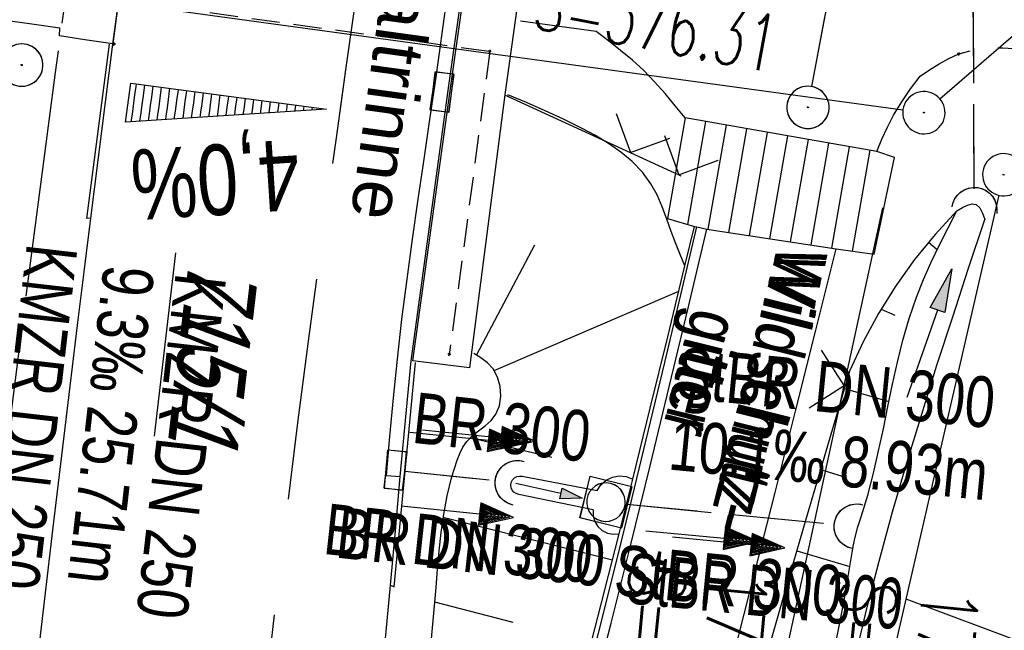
# Model space of a CAD drawing. Extents: x 508275 to 508667, y 447201 to 448341.
# Tile 29 of 33: x 508505 to 508540, y 448070 to 448091. Entities that reach past the tile are written whole.
import ezdxf

# ---------------------------------------------------------------- set-up
doc = ezdxf.new("R2010")
doc.units = 0
doc.header["$LTSCALE"] = 10
doc.header["$MEASUREMENT"] = 0
for name, pattern in [('ACHSE', [5.5, 4, -0.5, 0.5, -0.5]), ('AUSGEZOGEN', [0]), ('LT00', [0]), ('LT02', [0.4, 0.2, -0.2]), ('LT11', [0.3, 0.2, -0.1]), ('LT12', [0.4, 0.3, -0.1]), ('LT17', [0.15, 0.1, -0.05]), ('STRICHLINIE2', [0.375, 0.25, -0.125])]:
    doc.linetypes.add(name, pattern=pattern)
doc.layers.get('0').update_dxf_attribs({"linetype": 'LT00'})
for name, color, linetype in [('--EK_FBR', 250, 'LT00'), ('--EK_Halt-Pfeil', 4, 'LT00'), ('--EK_Haltung', 7, 'STRICHLINIE2'), ('--EK_Haltung-Text', 140, 'LT00'), ('--EK_Schacht-Text', 5, 'LT00'), ('--EL_DFK_AB_L', 21, 'LT00'), ('--EL_DFK_AB_P', 7, 'LT00'), ('--EL_Halt-Pfeil', 4, 'LT00'), ('--EL_Haltung', 182, 'STRICHLINIE2'), ('--EL_Haltung-Text', 182, 'LT00'), ('-AX-093', 35, 'ACHSE'), ('-QUE-40O', 11, 'Continuous'), ('DFK_AB_FLNR', 7, 'Continuous'), ('DFK_AB_L', 21, 'LT00'), ('DFK_AB_P', 7, 'LT00'), ('DFK_TOPO-ANL', 252, 'LT00'), ('DL', 182, 'LT12'), ('DL_PFEIL', 201, 'LT00'), ('DL_TEXT', 182, 'LT00'), ('PFEIL', 140, 'AUSGEZOGEN'), ('RINNE_TEXT', 11, 'Continuous'), ('V125_AFBR_BAB', 250, 'LT00'), ('V125_BFBR_BAB', 40, 'LT00'), ('V125_BOESCH', 250, 'LT00'), ('V125_BOSCHUNG', 250, 'LT00'), ('V125_BR_KAPPE', 30, 'LT00'), ('V125_BR_PL', 30, 'LT00'), ('V125_BR_WID', 30, 'LT17'), ('V125_FELDWEG', 250, 'LT11'), ('V125_GRABEN', 250, 'LT00'), ('V125_H_BORD', 8, 'LT00'), ('V125_KA_MULD', 182, 'LT00'), ('V125_KA_PRUF', 182, 'LT00'), ('V125_LG_MARK', 250, 'LT02'), ('V125_RAUHGE', 250, 'LT00'), ('V125_RINNE', 182, 'LT00'), ('V125_SINKK', 182, 'LT00'), ('V125_UK_DURCH', 182, 'LT00'), ('V125_ZAUN', 40, 'LT00'), ('V126_AFBR_BAB', 250, 'LT00'), ('V126_BFBR_BAB', 40, 'LT00'), ('V126_BOESCH', 250, 'LT00'), ('V126_BOSCHUNG', 250, 'LT00'), ('V126_BR_KAPPE', 30, 'LT00'), ('V126_BR_PL', 30, 'LT00'), ('V126_BR_WID', 30, 'LT17'), ('V126_FELDWEG', 250, 'LT11'), ('V126_GRABEN', 250, 'LT00'), ('V126_H_BORD', 8, 'LT00'), ('V126_KA_MULD', 182, 'LT00'), ('V126_KA_PRUF', 182, 'LT00'), ('V126_LG_MARK', 250, 'LT02'), ('V126_RAUHGE', 250, 'LT00'), ('V126_RINNE', 182, 'LT00'), ('V126_SINKK', 182, 'LT00'), ('V126_UK_DURCH', 182, 'LT00'), ('V126_ZAUN', 40, 'LT00')]:
    doc.layers.add(name, color=color, linetype=linetype)
doc.styles.add('Arial', font='ARIAL.TTF')
doc.styles.add('Beschrift', font='ARIAL.TTF')
doc.styles.add('Haltungsbeschriftung', font='ARIAL.TTF', dxfattribs={"width": 0.75})
doc.styles.add('schachtbeschriftung', font='romans.shx', dxfattribs={"width": 0.75, "height": 2})
doc.styles.get("Standard").update_dxf_attribs({"font": 'ARIAL.TTF'})

# ---------------------------------------------------------------- blocks, each defined once
blk = doc.blocks.new('SYMB0003')
at = {"color": 0, "linetype": 'ByBlock'}
for p, q in [((-0.015712, 0), (0.010166, 0.012015)), ((0, -0.021257), (-0.015712, 0)), ((0.010166, 0.012015), (0, -0.021257))]:
    blk.add_line(p, q, dxfattribs=at)
for points in [[(-0.031395, 0.499013), (-0.093691, 0.491144), (-0.154509, 0.475528), (-0.21289, 0.452414), (-0.267913, 0.422164), (-0.318712, 0.385257), (-0.364484, 0.342274), (-0.404509, 0.293893), (-0.438154, 0.240877), (-0.464888, 0.184062), (-0.484292, 0.124345), (-0.496058, 0.062667), (-0.5, 0)], [(0.5, 0), (0.496057, 0.062667), (0.484292, 0.124345), (0.464888, 0.184062), (0.438153, 0.240877), (0.404509, 0.293893), (0.364484, 0.342274), (0.318712, 0.385257), (0.267913, 0.422164), (0.21289, 0.452414), (0.154509, 0.475528), (0.093691, 0.491144), (0.031395, 0.499013), (-0.031395, 0.499013)], [(-0.5, 0), (-0.496058, -0.062667), (-0.484292, -0.124345), (-0.464888, -0.184062), (-0.438154, -0.240877), (-0.404509, -0.293893), (-0.364485, -0.342274), (-0.318712, -0.385257), (-0.267914, -0.422164), (-0.21289, -0.452414), (-0.154509, -0.475529), (-0.093691, -0.491144), (-0.031395, -0.499014), (0.031395, -0.499014)], [(0.031395, -0.499014), (0.093691, -0.491144), (0.154509, -0.475529), (0.21289, -0.452414), (0.267914, -0.422164), (0.318712, -0.385257), (0.364485, -0.342274), (0.404509, -0.293893), (0.438154, -0.240877), (0.464889, -0.184062), (0.484292, -0.124345), (0.496058, -0.062667), (0.5, 0)]]:
    blk.add_lwpolyline(points, dxfattribs=at)
blk = doc.blocks.new('Pfreil3')
at = {"layer": 'PFEIL'}
blk.add_hatch(color=256, dxfattribs=at).paths.add_polyline_path([(-1.549, 0.273), (-1.549, -0.273), (0, 0)])
for p, q in [((-1.549, 0), (-4.831, 0)), ((-1.549, -0.273), (-1.549, 0.273)), ((-1.549, 0.273), (0, 0)), ((0, 0), (-1.549, -0.273))]:
    blk.add_line(p, q, dxfattribs=at)
blk = doc.blocks.new('SYMB0011')
at = {"color": 0, "linetype": 'ByBlock'}
for p, q in [((0.5, 0), (-0.5, 0)), ((0, 0.5), (0, -0.5))]:
    blk.add_line(p, q, dxfattribs=at)
blk = doc.blocks.new('SYMB0024')
at = {"color": 0, "linetype": 'ByBlock'}
for p, q in [((-0.5, 0.5), (0, 0)), ((0, 0), (0.5, 0.5))]:
    blk.add_line(p, q, dxfattribs=at)
blk = doc.blocks.new('SYMB1210')
at = {"color": 0, "linetype": 'ByBlock'}
blk.add_line((0.018815, -0.179014), (0.055623, -0.17119), dxfattribs=at)
for points in [[(-0.2, -0.2), (-0.2, 0.2), (0.2, 0.2), (0.2, -0.2), (-0.2, -0.2)], [(0.018815, 0.179014), (-0.018815, 0.179014), (-0.055623, 0.17119), (-0.09, 0.155885), (-0.120444, 0.133766), (-0.145623, 0.105801), (-0.164438, 0.073213), (-0.176067, 0.037424), (-0.18, 0)], [(0.18, 0), (0.176067, 0.037424), (0.164438, 0.073213), (0.145623, 0.105801), (0.120444, 0.133766), (0.09, 0.155885), (0.055623, 0.17119), (0.018815, 0.179014)], [(-0.18, 0), (-0.176067, -0.037424), (-0.164438, -0.073213), (-0.145623, -0.105801), (-0.120444, -0.133766), (-0.09, -0.155885), (-0.055623, -0.17119), (-0.018815, -0.179014), (0.018815, -0.179014)], [(0.055623, -0.17119), (0.09, -0.155885), (0.120444, -0.133766), (0.145623, -0.105801), (0.164438, -0.073213), (0.176067, -0.037424), (0.18, 0)]]:
    blk.add_lwpolyline(points, dxfattribs=at)
blk = doc.blocks.new('SYMB0652')
at = {"color": 0, "linetype": 'ByBlock'}
blk.add_lwpolyline([(-0.15, -0.075), (0.15, -0.075), (0.15, 0.075), (-0.15, 0.075), (-0.15, -0.075)], dxfattribs=at)
blk = doc.blocks.new('SYMB1107')
at = {"color": 0, "linetype": 'ByBlock'}
for points in [[(-0.2, 0), (-0.196157, 0.039018), (-0.184776, 0.076537), (-0.166294, 0.111114), (-0.141421, 0.141421), (-0.111114, 0.166294), (-0.076537, 0.184776), (-0.039018, 0.196157), (0, 0.2)], [(0, 0.2), (0.039018, 0.196157), (0.076537, 0.184776), (0.111114, 0.166294), (0.141421, 0.141421), (0.166294, 0.111114), (0.184776, 0.076537), (0.196157, 0.039018), (0.2, 0)]]:
    blk.add_lwpolyline(points, dxfattribs=at)
blk = doc.blocks.new('SYMB0070')
at = {"color": 0, "linetype": 'ByBlock'}
for p, q in [((0.5, 0), (0.2, 0.1)), ((0.2, 0.1), (0.2, 0)), ((-0.5, 0), (0.2, 0)), ((0.468, 0), (0.21, 0.086)), ((0.21, 0.086), (0.21, -0.086)), ((0.21, -0.086), (0.468, 0)), ((0.22, -0.072), (0.437, 0)), ((0.23, -0.058), (0.405, 0)), ((0.24, -0.045), (0.374, 0)), ((0.342, 0), (0.25, 0.031)), ((0.25, 0.031), (0.25, -0.031)), ((0.25, -0.031), (0.342, 0)), ((0.26, -0.017), (0.31, 0)), ((0.27, -0.003), (0.279, 0))]:
    blk.add_line(p, q, dxfattribs=at)
for points in [[(0.2, 0), (0.2, -0.1), (0.5, 0)], [(0.437, 0), (0.22, 0.072), (0.22, -0.072)], [(0.405, 0), (0.23, 0.058), (0.23, -0.058)], [(0.374, 0), (0.24, 0.045), (0.24, -0.045)], [(0.31, 0), (0.26, 0.017), (0.26, -0.017)], [(0.279, 0), (0.27, 0.003), (0.27, -0.003)]]:
    blk.add_lwpolyline(points, dxfattribs=at)

msp = doc.modelspace()

# ---------------------------------------------------------------- hatches: boundary and pattern name
at = {"layer": '-QUE-40O'}
h = msp.add_hatch(dxfattribs=at)
h.set_pattern_fill('LT_0', color=256, scale=0.3, angle=262.3974, style=0, pattern_type=2)
h.set_pattern_definition([(262.39740563, (-0.70922, 0.68623), (0.29736286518, -0.03969038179), [0.3])])
h.paths.add_polyline_path([(508508.996, 448089.101), (508515.934, 448088.175), (508508.811, 448087.714)])

# ---------------------------------------------------------------- linework, layer by layer
at = {"layer": '--EK_FBR'}
for p, q in [((508529.372, 448087.735), (508528.732, 448084.083)), ((508530.099, 448087.607), (508529.452, 448083.914)), ((508530.826, 448087.48), (508530.182, 448083.803)), ((508531.553, 448087.353), (508530.912, 448083.692)), ((508532.28, 448087.225), (508531.643, 448083.581)), ((508533.008, 448087.098), (508532.373, 448083.47)), ((508533.735, 448086.971), (508533.103, 448083.359)), ((508534.462, 448086.844), (508533.833, 448083.248)), ((508535.189, 448086.716), (508534.564, 448083.142))]:
    msp.add_line(p, q, dxfattribs=at)
at = {"layer": '--EK_FBR', "color": 2}
msp.add_line((508518.055, 448075.187), (508518.545, 448075.148), dxfattribs=at)
for points in [[(508522.545, 448108.522), (508522.173, 448106.068), (508521.806, 448103.613), (508521.445, 448101.157), (508521.095, 448098.7), (508520.834, 448096.806), (508520.578, 448094.911), (508520.322, 448093.016), (508520.062, 448091.121), (508519.795, 448089.227), (508519.589, 448087.811), (508519.38, 448086.396), (508519.172, 448084.981), (508518.97, 448083.564), (508518.778, 448082.147), (508518.598, 448080.729), (508518.436, 448079.308), (508518.298, 448077.936), (508518.173, 448076.562), (508518.055, 448075.187)], [(508504.982, 448062.321), (508505.396, 448065.961), (508505.813, 448069.601), (508506.236, 448073.24), (508506.667, 448076.878), (508507.108, 448080.515), (508507.343, 448082.412), (508507.581, 448084.309), (508507.972, 448087.396), (508508.366, 448090.483), (508509.702, 448100.433)], [(508505.563, 448067.417), (508505.813, 448069.601), (508506.236, 448073.24), (508506.667, 448076.878), (508507.108, 448080.515), (508507.343, 448082.412), (508507.581, 448084.309), (508507.972, 448087.396), (508508.366, 448090.483), (508509.702, 448100.433)], [(508511.528, 448007.752), (508511.751, 448010.541), (508511.976, 448013.329), (508512.206, 448016.117), (508512.443, 448018.904), (508512.689, 448021.69), (508512.948, 448024.475), (508513.221, 448027.258), (508513.511, 448030.04), (508513.8, 448032.651), (508514.103, 448035.26), (508514.416, 448037.868), (508514.738, 448040.476), (508515.064, 448043.083), (508515.391, 448045.69), (508515.717, 448048.297), (508516.039, 448050.904), (508516.353, 448053.513), (508517.027, 448059.435), (508517.645, 448065.362), (508518.207, 448071.295), (508518.378, 448073.221), (508518.545, 448075.148)], [(508517.367, 448062.695), (508517.645, 448065.362), (508518.207, 448071.295), (508518.377, 448073.221), (508518.545, 448075.148)]]:
    msp.add_lwpolyline(points, dxfattribs=at)
at = {"layer": '--EK_FBR'}
for points in [[(508528.644, 448087.862), (508528.293, 448088.298), (508527.936, 448088.728), (508527.566, 448089.146), (508527.178, 448089.544), (508526.778, 448089.911), (508526.361, 448090.259), (508525.933, 448090.596), (508525.498, 448090.926), (508522.817, 448091.296)], [(508535.438, 448086.673), (508535.623, 448087.109), (508535.818, 448087.539), (508536.034, 448087.958), (508536.323, 448088.433), (508536.641, 448088.893), (508536.974, 448089.344)], [(508528.024, 448084.292), (508528.975, 448084.012), (508529.058, 448084), (508529.421, 448083.919), (508534.004, 448083.222), (508535.353, 448083.03), (508536.066, 448086.456), (508535.438, 448086.673), (508528.644, 448087.862), (508528.024, 448084.292)], [(508522.117, 448055.042), (508522.64, 448057.063), (508523.172, 448059.082), (508523.708, 448061.1), (508524.245, 448063.118), (508524.78, 448065.136), (508525.308, 448067.156), (508526.022, 448069.944), (508526.72, 448072.734), (508527.406, 448075.528), (508528.083, 448078.324), (508528.753, 448081.121), (508529.421, 448083.919)], [(508523.482, 448060.249), (508523.708, 448061.1), (508524.245, 448063.118), (508524.779, 448065.136), (508525.308, 448067.156), (508526.022, 448069.944), (508526.72, 448072.734), (508527.406, 448075.528), (508528.083, 448078.324), (508528.753, 448081.121), (508529.421, 448083.919)], [(508526.509, 448053.95), (508527.015, 448055.953), (508527.53, 448057.955), (508528.051, 448059.955), (508528.576, 448061.954), (508529.102, 448063.953), (508529.626, 448065.953), (508530.371, 448068.828), (508531.108, 448071.705), (508531.838, 448074.583), (508532.563, 448077.462), (508533.284, 448080.342), (508534.004, 448083.222)], [(508527.689, 448058.566), (508528.051, 448059.955), (508528.576, 448061.954), (508529.102, 448063.953), (508529.626, 448065.953), (508530.371, 448068.828), (508531.108, 448071.705), (508531.838, 448074.583), (508532.563, 448077.462), (508533.284, 448080.342), (508534.004, 448083.222)]]:
    msp.add_lwpolyline(points, dxfattribs=at)
at = {"layer": '--EK_FBR', "linetype": 'LT11', "flags": 128}
msp.add_lwpolyline([(508536.974, 448089.344), (508537.309, 448089.571), (508537.648, 448089.786), (508537.993, 448089.977), (508538.35, 448090.132), (508538.852, 448090.271), (508539.374, 448090.338), (508539.911, 448090.347), (508540.459, 448090.316), (508541.012, 448090.26), (508541.564, 448090.194), (508542.687, 448090.071), (508543.791, 448089.965), (508544.884, 448089.871), (508545.968, 448089.78), (508547.05, 448089.687), (508548.81, 448089.519), (508550.575, 448089.329), (508552.344, 448089.122), (508554.117, 448088.901), (508555.893, 448088.669), (508557.672, 448088.432), (508559.453, 448088.193), (508561.236, 448087.955), (508563.02, 448087.722), (508564.805, 448087.498), (508566.59, 448087.287), (508568.962, 448087.031), (508571.333, 448086.801), (508573.704, 448086.594), (508576.074, 448086.406), (508578.445, 448086.235), (508580.815, 448086.076), (508583.185, 448085.928), (508585.555, 448085.786), (508587.925, 448085.647)], dxfattribs=at)
at = {"layer": '--EK_Haltung'}
for p, q in [((508533.139, 448088.976), (508538.585, 448117.935)), ((508538.897, 448085.352), (508538.728, 448117.921)), ((508526.586, 448074.166), (508533.984, 448073.45))]:
    msp.add_line(p, q, dxfattribs=at)
at = {"layer": '--EK_Haltung', "flags": 128}
msp.add_lwpolyline([(508518.713, 448075.342), (508521.915, 448075.004)], dxfattribs=at)
at = {"layer": '--EL_DFK_AB_L'}
for p, q in [((508474.084, 448096.678), (508536.368, 448088.152)), ((508537.678, 448088.541), (508540.714, 448091.169)), ((508539.772, 448085.119), (508529.049, 448038.661))]:
    msp.add_line(p, q, dxfattribs=at)
at = {"layer": '--EL_Haltung'}
for p, q in [((508533.139, 448088.976), (508538.585, 448117.935)), ((508538.897, 448085.352), (508538.728, 448117.921)), ((508526.586, 448074.166), (508533.984, 448073.45))]:
    msp.add_line(p, q, dxfattribs=at)
at = {"layer": '--EL_Haltung', "flags": 128}
msp.add_lwpolyline([(508518.713, 448075.342), (508521.915, 448075.004)], dxfattribs=at)
at = {"layer": '-AX-093', "ltscale": 0.2}
msp.add_lwpolyline([(508513.432, 448137.561), (508511.925, 448128.136), (508510.44, 448118.484), (508509.011, 448108.824), (508507.637, 448099.156), (508506.316, 448089.48), (508505.047, 448079.798), (508503.827, 448070.109), (508502.655, 448060.415), (508501.529, 448050.714), (508500.448, 448041.009), (508499.411, 448031.299), (508498.415, 448021.585), (508497.459, 448011.867), (508496.542, 448002.144), (508495.661, 447992.419), (508494.815, 447982.691)], dxfattribs=at)
at = {"layer": '-QUE-40O', "flags": 128}
msp.add_lwpolyline([(508508.811, 448087.714), (508508.996, 448089.101), (508515.934, 448088.175), (508508.811, 448087.714)], dxfattribs=at)
at = {"layer": 'DFK_AB_L'}
for p, q in [((508474.084, 448096.678), (508536.368, 448088.152)), ((508537.678, 448088.541), (508540.714, 448091.169)), ((508539.772, 448085.119), (508529.049, 448038.661))]:
    msp.add_line(p, q, dxfattribs=at)
at = {"layer": 'DFK_TOPO-ANL'}
msp.add_line((508536.471, 448070.808), (508559.02, 448062.379), dxfattribs=at)
at = {"layer": 'DL'}
for p, q in [((508533.139, 448088.976), (508538.585, 448117.935)), ((508538.897, 448085.352), (508538.728, 448117.921)), ((508526.586, 448074.166), (508533.984, 448073.45))]:
    msp.add_line(p, q, dxfattribs=at)
at = {"layer": 'DL', "flags": 128}
msp.add_lwpolyline([(508518.713, 448075.342), (508521.915, 448075.004)], dxfattribs=at)
at = {"layer": 'V125_AFBR_BAB', "color": 0}
msp.add_lwpolyline([(508505.563, 448067.417), (508505.813, 448069.601), (508506.236, 448073.24), (508506.667, 448076.878), (508507.108, 448080.515), (508507.343, 448082.412), (508507.581, 448084.309), (508507.972, 448087.396), (508508.366, 448090.483), (508509.702, 448100.433)], dxfattribs=at)
at = {"layer": 'V125_AFBR_BAB'}
for points in [[(508528.644, 448087.862), (508528.293, 448088.298), (508527.936, 448088.728), (508527.566, 448089.146), (508527.178, 448089.544), (508526.778, 448089.911), (508526.361, 448090.259), (508525.933, 448090.596), (508525.498, 448090.926), (508522.817, 448091.296)], [(508535.438, 448086.673), (508535.623, 448087.109), (508535.818, 448087.539), (508536.034, 448087.958), (508536.323, 448088.433), (508536.641, 448088.893), (508536.974, 448089.344)], [(508523.482, 448060.249), (508523.708, 448061.1), (508524.245, 448063.118), (508524.779, 448065.136), (508525.308, 448067.156), (508526.022, 448069.944), (508526.72, 448072.734), (508527.406, 448075.528), (508528.083, 448078.324), (508528.753, 448081.121), (508529.421, 448083.919)], [(508527.689, 448058.566), (508528.051, 448059.955), (508528.576, 448061.954), (508529.102, 448063.953), (508529.626, 448065.953), (508530.371, 448068.828), (508531.108, 448071.705), (508531.838, 448074.583), (508532.563, 448077.462), (508533.284, 448080.342), (508534.004, 448083.222)]]:
    msp.add_lwpolyline(points, dxfattribs=at)
at = {"layer": 'V125_AFBR_BAB', "color": 2}
msp.add_lwpolyline([(508517.367, 448062.695), (508517.645, 448065.362), (508518.207, 448071.295), (508518.377, 448073.221), (508518.545, 448075.148)], dxfattribs=at)
at = {"layer": 'V125_BFBR_BAB'}
for p, q in [((508529.372, 448087.735), (508528.732, 448084.083)), ((508530.099, 448087.607), (508529.452, 448083.914)), ((508530.826, 448087.48), (508530.182, 448083.803)), ((508531.553, 448087.353), (508530.912, 448083.692)), ((508532.28, 448087.225), (508531.643, 448083.581)), ((508533.008, 448087.098), (508532.373, 448083.47)), ((508533.735, 448086.971), (508533.103, 448083.359)), ((508534.462, 448086.844), (508533.833, 448083.248)), ((508535.189, 448086.716), (508534.564, 448083.142))]:
    msp.add_line(p, q, dxfattribs=at)
msp.add_lwpolyline([(508528.024, 448084.292), (508528.975, 448084.012), (508529.058, 448084), (508529.421, 448083.919), (508534.004, 448083.222), (508535.353, 448083.03), (508536.066, 448086.456), (508535.438, 448086.673), (508528.644, 448087.862), (508528.024, 448084.292)], dxfattribs=at)
at = {"layer": 'V125_BOESCH'}
for points in [[(508528.641, 448082.619), (508528.473, 448083.023), (508528.308, 448083.429), (508528.151, 448083.841), (508527.994, 448084.277), (508527.834, 448084.712), (508527.653, 448085.133), (508527.437, 448085.53), (508527.133, 448085.943), (508526.774, 448086.315), (508526.37, 448086.651), (508525.933, 448086.957), (508525.473, 448087.235), (508525.001, 448087.492), (508524.341, 448087.819), (508523.681, 448088.121), (508523.019, 448088.406), (508522.358, 448088.682)], [(508538.284, 448084.575), (508537.505, 448083.731), (508536.781, 448082.84), (508536.113, 448081.906), (508535.505, 448080.932), (508534.959, 448079.922), (508534.476, 448078.881), (508533.696, 448076.235), (508532.919, 448073.588), (508532.148, 448070.939), (508531.386, 448068.287), (508530.637, 448065.632), (508529.933, 448063.083), (508529.245, 448060.529), (508528.633, 448058.189)], [(508519.631, 448069.127), (508519.821, 448071.208), (508519.874, 448071.862), (508519.932, 448072.516), (508520.003, 448073.167), (508520.093, 448073.816), (508520.213, 448074.459), (508520.37, 448075.096), (508520.571, 448075.726), (508520.662, 448075.961), (508520.771, 448076.185), (508520.908, 448076.389), (508521.104, 448076.59), (508521.327, 448076.769), (508521.555, 448076.945), (508521.767, 448077.134), (508521.939, 448077.353), (508522.066, 448077.654), (508522.117, 448077.992), (508522.094, 448078.34), (508522, 448078.673), (508521.839, 448078.964), (508521.64, 448079.176), (508521.406, 448079.352), (508521.155, 448079.51)]]:
    msp.add_lwpolyline(points, dxfattribs=at)
at = {"layer": 'V125_BOSCHUNG'}
for p, q in [((508521.252, 448079.451), (508523.322, 448083.365)), ((508537.278, 448083.463), (508537.585, 448083.202)), ((508521.875, 448078.911), (508528.424, 448081.723)), ((508535.598, 448081.088), (508536.077, 448080.871)), ((508534.296, 448078.269), (508535.868, 448077.807)), ((508523.917, 448075.817), (508521.033, 448076.524)), ((508533.448, 448075.391), (508534.337, 448075.13)), ((508526.069, 448072.179), (508520.074, 448073.693)), ((508532.605, 448072.512), (508534.49, 448071.958)), ((508522.55, 448069.973), (508519.777, 448070.696))]:
    msp.add_line(p, q, dxfattribs=at)
at = {"layer": 'V125_BR_KAPPE'}
msp.add_line((508520.999, 448079.004), (508518.999, 448079.248), dxfattribs=at)
for points in [[(508518.999, 448079.248), (508520.354, 448089.089), (508521.697, 448098.601), (508523.045, 448108.439)], [(508525.033, 448108.16), (508523.584, 448098.181), (508522.263, 448088.782), (508520.999, 448079.004)], [(508505.765, 448100.675), (508506.939, 448100.545), (508507.722, 448100.411), (508507.778, 448100.645), (508509.66, 448100.441), (508508.359, 448090.489), (508507.371, 448090.637), (508506.466, 448090.772), (508506.487, 448091.048), (508505.404, 448091.195), (508504.467, 448091.332), (508505.781, 448100.668)]]:
    msp.add_lwpolyline(points, dxfattribs=at)
at = {"layer": 'V125_BR_WID'}
msp.add_lwpolyline([(508490.952, 448082.683), (508492.481, 448094.272), (508521.725, 448090.226), (508520.288, 448079.479)], dxfattribs=at)
at = {"layer": 'V125_FELDWEG', "flags": 128}
msp.add_lwpolyline([(508536.974, 448089.344), (508537.309, 448089.571), (508537.648, 448089.786), (508537.993, 448089.977), (508538.35, 448090.132), (508538.852, 448090.271), (508539.374, 448090.338), (508539.911, 448090.347), (508540.459, 448090.316), (508541.012, 448090.26), (508541.564, 448090.194), (508542.687, 448090.071), (508543.791, 448089.965), (508544.884, 448089.871), (508545.968, 448089.78), (508547.05, 448089.687), (508548.81, 448089.519), (508550.575, 448089.329), (508552.344, 448089.122), (508554.117, 448088.901), (508555.893, 448088.669), (508557.672, 448088.432), (508559.453, 448088.193), (508561.236, 448087.955), (508563.02, 448087.722), (508564.805, 448087.498), (508566.59, 448087.287), (508568.962, 448087.031), (508571.333, 448086.801), (508573.704, 448086.594), (508576.074, 448086.406), (508578.445, 448086.235), (508580.815, 448086.076), (508583.185, 448085.928), (508585.555, 448085.786), (508587.925, 448085.647)], dxfattribs=at)
at = {"layer": 'V125_GRABEN'}
for points in [[(508538.284, 448084.575), (508538.475, 448084.682), (508538.657, 448084.768), (508538.823, 448084.812), (508538.965, 448084.792), (508539.089, 448084.676), (508539.186, 448084.486), (508539.267, 448084.26)], [(508533.957, 448069.064), (508534.281, 448070.754), (508534.57, 448072.451), (508534.616, 448072.728), (508534.671, 448073.001), (508534.774, 448073.363), (508534.892, 448073.722), (508535.124, 448074.491), (508535.327, 448075.27), (508535.507, 448076.055), (508535.673, 448076.844), (508535.833, 448077.634), (508535.996, 448078.422), (508536.171, 448079.206), (508536.365, 448079.983), (508536.586, 448080.75), (508536.843, 448081.505), (508537.093, 448082.132), (508537.369, 448082.75), (508537.663, 448083.362), (508537.97, 448083.969), (508538.284, 448084.575)], [(508532.023, 448056.833), (508532.132, 448057.291), (508532.51, 448058.944), (508532.876, 448060.599), (508533.236, 448062.255), (508533.594, 448063.911), (508533.955, 448065.566), (508534.323, 448067.218), (508534.705, 448068.867), (508535.103, 448070.511), (508535.524, 448072.149), (508536.002, 448073.894), (508536.506, 448075.632), (508537.032, 448077.364), (508537.575, 448079.092), (508538.132, 448080.816), (508538.697, 448082.539), (508539.267, 448084.26)], [(508525.529, 448074.652), (508525.663, 448074.858), (508525.848, 448075.02), (508526.07, 448075.127), (508526.313, 448075.17), (508526.558, 448075.147), (508526.788, 448075.059)], [(508525.39, 448073.966), (508525.391, 448073.758), (508525.448, 448073.558), (508525.556, 448073.38), (508525.708, 448073.239), (508525.893, 448073.143), (508526.096, 448073.101), (508526.304, 448073.114)]]:
    msp.add_lwpolyline(points, dxfattribs=at)
at = {"layer": 'V125_H_BORD'}
for p, q in [((508518.336, 448071.237), (508519.087, 448079.191)), ((508518.207, 448071.295), (508518.336, 448071.237))]:
    msp.add_line(p, q, dxfattribs=at)
for points in [[(508507.581, 448084.309), (508507.439, 448084.297), (508508.238, 448090.482)], [(508522.993, 448060.444), (508523.184, 448061.161), (508523.723, 448063.179), (508524.261, 448065.198), (508524.795, 448067.218), (508525.557, 448070.164), (508526.304, 448073.114), (508526.788, 448075.059), (508527.411, 448077.577), (508528.029, 448080.097), (508528.641, 448082.619), (508528.975, 448084.012)]]:
    msp.add_lwpolyline(points, dxfattribs=at)
at = {"layer": 'V125_LG_MARK', "ltscale": 3, "flags": 128}
msp.add_lwpolyline([(508513.414, 448064.276), (508513.544, 448065.442), (508513.875, 448068.345), (508514.213, 448071.247), (508514.562, 448074.148), (508514.923, 448077.047), (508515.298, 448079.944), (508515.622, 448082.35), (508515.953, 448084.755), (508516.289, 448087.16), (508516.625, 448089.564), (508517.074, 448092.799), (508517.52, 448096.034), (508517.967, 448099.269), (508518.416, 448102.504), (508518.871, 448105.738), (508519.335, 448108.97), (508519.85, 448112.47), (508520.376, 448115.969), (508520.912, 448119.467), (508521.457, 448122.963), (508522.008, 448126.458), (508522.565, 448129.952), (508523.125, 448133.446), (508523.686, 448136.94)], dxfattribs=at)
at = {"layer": 'V125_RAUHGE'}
msp.add_lwpolyline([(508525.39, 448073.966), (508522.753, 448074.514), (508522.661, 448074.54), (508522.581, 448074.592), (508522.519, 448074.664), (508522.481, 448074.752), (508522.469, 448074.847), (508522.486, 448074.941), (508522.529, 448075.026), (508522.595, 448075.096), (508522.678, 448075.143), (508522.771, 448075.164), (508522.867, 448075.157), (508525.529, 448074.652)], dxfattribs=at)
at = {"layer": 'V125_RINNE'}
for p, q in [((508518.545, 448075.148), (508518.931, 448079.253)), ((508518.055, 448075.187), (508518.545, 448075.148))]:
    msp.add_line(p, q, dxfattribs=at)
for points in [[(508522.545, 448108.522), (508522.173, 448106.068), (508521.806, 448103.613), (508521.445, 448101.157), (508521.095, 448098.7), (508520.834, 448096.806), (508520.578, 448094.911), (508520.322, 448093.016), (508520.062, 448091.121), (508519.795, 448089.227), (508519.589, 448087.811), (508519.38, 448086.396), (508519.172, 448084.981), (508518.97, 448083.564), (508518.778, 448082.147), (508518.598, 448080.729), (508518.436, 448079.308), (508518.298, 448077.936), (508518.173, 448076.562), (508518.055, 448075.187)], [(508518.931, 448079.253), (508520.286, 448089.094), (508521.629, 448098.606), (508523.036, 448108.491)], [(508523.149, 448060.382), (508523.355, 448061.15), (508523.895, 448063.166), (508524.432, 448065.182), (508524.962, 448067.201), (508525.576, 448069.594), (508526.178, 448071.991), (508526.767, 448074.39), (508527.348, 448076.791), (508527.922, 448079.193), (508528.491, 448081.596), (508529.058, 448084)]]:
    msp.add_lwpolyline(points, dxfattribs=at)
at = {"layer": 'V125_ZAUN'}
for p, q in [((508522.25, 448088.683), (508528.427, 448085.849)), ((508528.427, 448085.849), (508528.5, 448085.816)), ((508534.287, 448078.381), (508535.655, 448084.681)), ((508531.104, 448063.723), (508534.287, 448078.381))]:
    msp.add_line(p, q, dxfattribs=at)
at = {"layer": 'V126_AFBR_BAB', "color": 0}
msp.add_lwpolyline([(508504.982, 448062.321), (508505.396, 448065.961), (508505.813, 448069.601), (508506.236, 448073.24), (508506.667, 448076.878), (508507.108, 448080.515), (508507.343, 448082.412), (508507.581, 448084.309), (508507.972, 448087.396), (508508.366, 448090.483), (508509.702, 448100.433)], dxfattribs=at)
at = {"layer": 'V126_AFBR_BAB'}
for points in [[(508528.644, 448087.862), (508528.293, 448088.298), (508527.936, 448088.728), (508527.566, 448089.146), (508527.178, 448089.544), (508526.778, 448089.911), (508526.361, 448090.259), (508525.933, 448090.596), (508525.498, 448090.926), (508522.817, 448091.296)], [(508535.438, 448086.673), (508535.623, 448087.109), (508535.818, 448087.539), (508536.034, 448087.958), (508536.323, 448088.433), (508536.641, 448088.893), (508536.974, 448089.344)], [(508522.117, 448055.042), (508522.64, 448057.063), (508523.172, 448059.082), (508523.708, 448061.1), (508524.245, 448063.118), (508524.78, 448065.136), (508525.308, 448067.156), (508526.022, 448069.944), (508526.72, 448072.734), (508527.406, 448075.528), (508528.083, 448078.324), (508528.753, 448081.121), (508529.421, 448083.919)], [(508526.509, 448053.95), (508527.015, 448055.953), (508527.53, 448057.955), (508528.051, 448059.955), (508528.576, 448061.954), (508529.102, 448063.953), (508529.626, 448065.953), (508530.371, 448068.828), (508531.108, 448071.705), (508531.838, 448074.583), (508532.563, 448077.462), (508533.284, 448080.342), (508534.004, 448083.222)]]:
    msp.add_lwpolyline(points, dxfattribs=at)
at = {"layer": 'V126_AFBR_BAB', "color": 2}
msp.add_lwpolyline([(508511.528, 448007.752), (508511.751, 448010.541), (508511.976, 448013.329), (508512.206, 448016.117), (508512.443, 448018.904), (508512.689, 448021.69), (508512.948, 448024.475), (508513.221, 448027.258), (508513.511, 448030.04), (508513.8, 448032.651), (508514.103, 448035.26), (508514.416, 448037.868), (508514.738, 448040.476), (508515.064, 448043.083), (508515.391, 448045.69), (508515.717, 448048.297), (508516.039, 448050.904), (508516.353, 448053.513), (508517.027, 448059.435), (508517.645, 448065.362), (508518.207, 448071.295), (508518.378, 448073.221), (508518.545, 448075.148)], dxfattribs=at)
at = {"layer": 'V126_BFBR_BAB'}
for p, q in [((508529.372, 448087.735), (508528.732, 448084.083)), ((508530.099, 448087.607), (508529.452, 448083.914)), ((508530.826, 448087.48), (508530.182, 448083.803)), ((508531.553, 448087.353), (508530.912, 448083.692)), ((508532.28, 448087.225), (508531.643, 448083.581)), ((508533.008, 448087.098), (508532.373, 448083.47)), ((508533.735, 448086.971), (508533.103, 448083.359)), ((508534.462, 448086.844), (508533.833, 448083.248)), ((508535.189, 448086.716), (508534.564, 448083.142))]:
    msp.add_line(p, q, dxfattribs=at)
msp.add_lwpolyline([(508528.024, 448084.292), (508528.975, 448084.012), (508529.058, 448084), (508529.421, 448083.919), (508534.004, 448083.222), (508535.353, 448083.03), (508536.066, 448086.456), (508535.438, 448086.673), (508528.644, 448087.862), (508528.024, 448084.292)], dxfattribs=at)
at = {"layer": 'V126_BOESCH'}
for points in [[(508528.641, 448082.619), (508528.473, 448083.023), (508528.308, 448083.429), (508528.151, 448083.841), (508527.995, 448084.277), (508527.834, 448084.712), (508527.653, 448085.133), (508527.437, 448085.53), (508527.133, 448085.943), (508526.774, 448086.315), (508526.37, 448086.651), (508525.933, 448086.957), (508525.473, 448087.235), (508525.001, 448087.492), (508524.341, 448087.819), (508523.681, 448088.121), (508523.019, 448088.406), (508522.358, 448088.682)], [(508538.284, 448084.575), (508537.505, 448083.731), (508536.781, 448082.84), (508536.113, 448081.906), (508535.505, 448080.932), (508534.959, 448079.922), (508534.476, 448078.881), (508533.696, 448076.235), (508532.919, 448073.588), (508532.148, 448070.939), (508531.386, 448068.287), (508530.637, 448065.632), (508529.933, 448063.083), (508529.245, 448060.529), (508528.576, 448057.97), (508527.927, 448055.406)], [(508519.631, 448069.127), (508519.821, 448071.208), (508519.874, 448071.862), (508519.932, 448072.516), (508520.003, 448073.167), (508520.093, 448073.816), (508520.213, 448074.459), (508520.37, 448075.096), (508520.571, 448075.726), (508520.662, 448075.961), (508520.771, 448076.185), (508520.908, 448076.389), (508521.104, 448076.59), (508521.327, 448076.769), (508521.555, 448076.945), (508521.767, 448077.134), (508521.939, 448077.353), (508522.066, 448077.654), (508522.117, 448077.992), (508522.094, 448078.34), (508522, 448078.673), (508521.839, 448078.964), (508521.64, 448079.176), (508521.406, 448079.352), (508521.155, 448079.51)]]:
    msp.add_lwpolyline(points, dxfattribs=at)
at = {"layer": 'V126_BOSCHUNG'}
for p, q in [((508521.252, 448079.451), (508523.322, 448083.365)), ((508537.278, 448083.463), (508537.585, 448083.202)), ((508521.875, 448078.911), (508528.424, 448081.723)), ((508535.598, 448081.088), (508536.077, 448080.871)), ((508534.296, 448078.269), (508535.868, 448077.807)), ((508523.917, 448075.817), (508521.033, 448076.524)), ((508533.448, 448075.391), (508534.337, 448075.13)), ((508526.069, 448072.179), (508520.075, 448073.693)), ((508532.605, 448072.512), (508534.49, 448071.958)), ((508522.55, 448069.973), (508519.777, 448070.696))]:
    msp.add_line(p, q, dxfattribs=at)
at = {"layer": 'V126_BR_KAPPE'}
msp.add_line((508520.999, 448079.004), (508518.999, 448079.248), dxfattribs=at)
for points in [[(508518.999, 448079.248), (508520.354, 448089.089), (508521.697, 448098.601), (508523.045, 448108.439)], [(508525.033, 448108.16), (508523.584, 448098.181), (508522.263, 448088.782), (508520.999, 448079.004)], [(508505.765, 448100.675), (508506.939, 448100.545), (508507.722, 448100.411), (508507.778, 448100.645), (508509.66, 448100.441), (508508.359, 448090.489), (508507.371, 448090.637), (508506.466, 448090.772), (508506.487, 448091.048), (508505.404, 448091.195), (508504.467, 448091.332), (508505.781, 448100.668)]]:
    msp.add_lwpolyline(points, dxfattribs=at)
at = {"layer": 'V126_BR_WID'}
msp.add_lwpolyline([(508490.952, 448082.683), (508492.481, 448094.272), (508521.725, 448090.226), (508520.288, 448079.479)], dxfattribs=at)
at = {"layer": 'V126_FELDWEG', "flags": 128}
msp.add_lwpolyline([(508536.974, 448089.344), (508537.309, 448089.571), (508537.648, 448089.786), (508537.993, 448089.977), (508538.35, 448090.132), (508538.852, 448090.271), (508539.374, 448090.337), (508539.911, 448090.347), (508540.459, 448090.316), (508541.012, 448090.26), (508541.564, 448090.194), (508542.687, 448090.071), (508543.791, 448089.965), (508544.884, 448089.871), (508545.968, 448089.78), (508547.05, 448089.687), (508548.81, 448089.519), (508550.575, 448089.329), (508552.344, 448089.122), (508554.117, 448088.901), (508555.893, 448088.669), (508557.672, 448088.432), (508559.453, 448088.193), (508561.236, 448087.955), (508563.02, 448087.722), (508564.805, 448087.498), (508566.59, 448087.287), (508568.962, 448087.031), (508571.333, 448086.801), (508573.704, 448086.594), (508576.074, 448086.406), (508578.445, 448086.235), (508580.815, 448086.077), (508583.185, 448085.928), (508585.555, 448085.786), (508587.925, 448085.647)], dxfattribs=at)
at = {"layer": 'V126_GRABEN'}
for points in [[(508538.284, 448084.575), (508538.475, 448084.682), (508538.657, 448084.768), (508538.823, 448084.812), (508538.965, 448084.792), (508539.09, 448084.676), (508539.186, 448084.486), (508539.267, 448084.26)], [(508533.957, 448069.064), (508534.281, 448070.754), (508534.57, 448072.451), (508534.616, 448072.727), (508534.671, 448073.001), (508534.774, 448073.363), (508534.892, 448073.722), (508535.124, 448074.491), (508535.327, 448075.27), (508535.507, 448076.055), (508535.673, 448076.844), (508535.833, 448077.634), (508535.996, 448078.422), (508536.171, 448079.206), (508536.365, 448079.983), (508536.586, 448080.75), (508536.843, 448081.505), (508537.094, 448082.132), (508537.369, 448082.75), (508537.663, 448083.362), (508537.97, 448083.97), (508538.284, 448084.575)], [(508531.766, 448055.749), (508532.132, 448057.291), (508532.51, 448058.944), (508532.876, 448060.599), (508533.236, 448062.255), (508533.594, 448063.911), (508533.955, 448065.566), (508534.323, 448067.218), (508534.705, 448068.867), (508535.103, 448070.511), (508535.524, 448072.149), (508536.002, 448073.894), (508536.506, 448075.632), (508537.032, 448077.364), (508537.575, 448079.092), (508538.132, 448080.816), (508538.697, 448082.539), (508539.267, 448084.26)], [(508525.529, 448074.652), (508525.663, 448074.858), (508525.848, 448075.02), (508526.07, 448075.127), (508526.313, 448075.171), (508526.558, 448075.147), (508526.788, 448075.059)], [(508525.39, 448073.966), (508525.391, 448073.758), (508525.448, 448073.558), (508525.556, 448073.38), (508525.708, 448073.239), (508525.893, 448073.143), (508526.096, 448073.101), (508526.304, 448073.114)]]:
    msp.add_lwpolyline(points, dxfattribs=at)
at = {"layer": 'V126_H_BORD'}
for p, q in [((508518.336, 448071.237), (508519.087, 448079.191)), ((508518.207, 448071.295), (508518.336, 448071.237))]:
    msp.add_line(p, q, dxfattribs=at)
for points in [[(508507.581, 448084.309), (508507.439, 448084.297), (508508.238, 448090.482)], [(508521.596, 448055.099), (508522.116, 448057.122), (508522.647, 448059.142), (508523.184, 448061.161), (508523.723, 448063.179), (508524.262, 448065.198), (508524.795, 448067.218), (508525.557, 448070.164), (508526.304, 448073.114), (508526.788, 448075.059), (508527.411, 448077.577), (508528.03, 448080.097), (508528.641, 448082.619), (508528.975, 448084.012)]]:
    msp.add_lwpolyline(points, dxfattribs=at)
at = {"layer": 'V126_LG_MARK', "ltscale": 3, "flags": 128}
msp.add_lwpolyline([(508499.405, 447907.058), (508499.551, 447909.053), (508499.696, 447911.049), (508499.939, 447914.473), (508500.175, 447917.898), (508500.409, 447921.323), (508500.641, 447924.748), (508500.876, 447928.173), (508501.115, 447931.597), (508501.361, 447935.021), (508501.613, 447938.407), (508501.872, 447941.792), (508502.136, 447945.177), (508502.403, 447948.561), (508502.671, 447951.946), (508502.938, 447955.33), (508503.202, 447958.715), (508503.461, 447962.099), (508503.717, 447965.484), (508503.972, 447968.869), (508504.229, 447972.253), (508504.489, 447975.637), (508504.756, 447979.021), (508505.032, 447982.404), (508505.343, 447986.081), (508505.666, 447989.758), (508505.999, 447993.433), (508506.34, 447997.108), (508506.688, 448000.782), (508507.041, 448004.456), (508507.397, 448008.129), (508507.76, 448011.845), (508508.126, 448015.56), (508508.497, 448019.274), (508508.874, 448022.988), (508509.258, 448026.702), (508509.651, 448030.414), (508510.013, 448033.76), (508510.381, 448037.104), (508510.754, 448040.449), (508511.13, 448043.793), (508511.507, 448047.137), (508511.883, 448050.481), (508512.256, 448053.826), (508512.577, 448056.73), (508512.898, 448059.634), (508513.219, 448062.538), (508513.544, 448065.442), (508513.875, 448068.345), (508514.214, 448071.247), (508514.562, 448074.148), (508514.923, 448077.047), (508515.298, 448079.944), (508515.622, 448082.35), (508515.953, 448084.755), (508516.289, 448087.16), (508516.625, 448089.564), (508517.074, 448092.799), (508517.52, 448096.034), (508517.967, 448099.269), (508518.416, 448102.504), (508518.871, 448105.737), (508519.335, 448108.97), (508519.85, 448112.471), (508520.376, 448115.969), (508520.912, 448119.467), (508521.457, 448122.963), (508522.008, 448126.458), (508522.565, 448129.952), (508523.125, 448133.446), (508523.596, 448136.382)], dxfattribs=at)
at = {"layer": 'V126_RAUHGE'}
msp.add_lwpolyline([(508525.39, 448073.966), (508522.753, 448074.514), (508522.661, 448074.54), (508522.581, 448074.592), (508522.519, 448074.664), (508522.481, 448074.752), (508522.469, 448074.847), (508522.486, 448074.941), (508522.529, 448075.026), (508522.595, 448075.096), (508522.678, 448075.143), (508522.772, 448075.164), (508522.867, 448075.157), (508525.529, 448074.652)], dxfattribs=at)
at = {"layer": 'V126_RINNE'}
for p, q in [((508518.545, 448075.148), (508518.931, 448079.253)), ((508518.055, 448075.187), (508518.545, 448075.148))]:
    msp.add_line(p, q, dxfattribs=at)
for points in [[(508522.545, 448108.522), (508522.174, 448106.068), (508521.806, 448103.613), (508521.445, 448101.157), (508521.095, 448098.7), (508520.834, 448096.806), (508520.578, 448094.911), (508520.322, 448093.016), (508520.062, 448091.121), (508519.795, 448089.227), (508519.589, 448087.811), (508519.38, 448086.396), (508519.172, 448084.981), (508518.97, 448083.564), (508518.778, 448082.147), (508518.598, 448080.729), (508518.436, 448079.308), (508518.298, 448077.936), (508518.173, 448076.562), (508518.055, 448075.187)], [(508518.931, 448079.253), (508520.286, 448089.094), (508521.629, 448098.606), (508523.036, 448108.491)], [(508521.76, 448055.099), (508522.283, 448057.117), (508522.816, 448059.134), (508523.355, 448061.15), (508523.895, 448063.166), (508524.432, 448065.182), (508524.962, 448067.201), (508525.577, 448069.594), (508526.178, 448071.991), (508526.767, 448074.39), (508527.348, 448076.791), (508527.922, 448079.193), (508528.491, 448081.596), (508529.058, 448084)]]:
    msp.add_lwpolyline(points, dxfattribs=at)
at = {"layer": 'V126_ZAUN'}
for p, q in [((508522.25, 448088.683), (508528.427, 448085.849)), ((508528.427, 448085.849), (508528.5, 448085.816)), ((508534.287, 448078.381), (508535.655, 448084.681)), ((508531.104, 448063.723), (508534.287, 448078.381))]:
    msp.add_line(p, q, dxfattribs=at)

# ---------------------------------------------------------------- block references
at = {"layer": '--EK_Halt-Pfeil', "zscale": 4}
for p, xscale, yscale, rotation in [((508521.328, 448076.603), 3.999999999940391, 3.999999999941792, 354.1677361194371), ((508530.188, 448072.811), 3.999999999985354, 4, 354.4544499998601)]:
    msp.add_blockref('SYMB0070', p, dxfattribs=dict(at, xscale=xscale, yscale=yscale, rotation=rotation))
at = {"layer": '--EL_DFK_AB_P', "xscale": 1.500000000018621, "yscale": 1.5, "zscale": 1.5, "rotation": 264.7377099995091}
for p in [(508537.111, 448088.049), (508539.941, 448085.849)]:
    msp.add_blockref('SYMB0003', p, dxfattribs=at)
at = {"layer": '--EL_Halt-Pfeil', "zscale": 4}
for p, xscale, yscale, rotation in [((508520.877, 448076.515), 3.99999999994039, 3.999999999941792, 354.1677361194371), ((508530.188, 448072.811), 3.999999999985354, 4, 354.4544499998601)]:
    msp.add_blockref('SYMB0070', p, dxfattribs=dict(at, xscale=xscale, yscale=yscale, rotation=rotation))
at = {"layer": 'DFK_AB_P', "xscale": 1.500000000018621, "yscale": 1.5, "zscale": 1.5, "rotation": 264.7377099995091}
for p in [(508537.111, 448088.049), (508539.941, 448085.849)]:
    msp.add_blockref('SYMB0003', p, dxfattribs=at)
at = {"layer": 'DL_PFEIL', "zscale": 4}
for p, xscale, yscale, rotation in [((508520.568, 448073.903), 3.99999999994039, 3.999999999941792, 354.1677361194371), ((508529.24, 448073.033), 3.999999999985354, 4, 354.4544499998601)]:
    msp.add_blockref('SYMB0070', p, dxfattribs=dict(at, xscale=xscale, yscale=yscale, rotation=rotation))
at = {"layer": 'PFEIL', "rotation": 70.75923548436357}
msp.add_blockref('Pfreil3', (508538.1, 448082.512), dxfattribs=at)
at = {"layer": 'PFEIL', "xscale": 0.5, "yscale": 0.7, "zscale": 0.5, "rotation": 347.6346930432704}
msp.add_blockref('Pfreil3', (508525, 448074.381), dxfattribs=at)
at = {"layer": 'V125_BR_PL', "xscale": 0.09999999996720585, "yscale": 0.09999999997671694, "zscale": 0.1, "rotation": 248.1984000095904}
msp.add_blockref('SYMB0011', (508508.408, 448090.484), dxfattribs=at)
at = {"layer": 'V125_BR_WID', "xscale": 0.09999999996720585, "yscale": 0.09999999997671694, "zscale": 0.1, "rotation": 248.1984000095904}
for p in [(508521.725, 448090.226), (508520.288, 448079.479)]:
    msp.add_blockref('SYMB0011', p, dxfattribs=at)
at = {"layer": 'V125_FELDWEG', "xscale": 0.09999999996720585, "yscale": 0.09999999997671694, "zscale": 0.1, "rotation": 248.1984000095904}
msp.add_blockref('SYMB0011', (508538.35, 448090.132), dxfattribs=at)
at = {"layer": 'V125_KA_MULD', "xscale": 3.800000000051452, "yscale": 3.800000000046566, "zscale": 3.8, "rotation": 76.21514117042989}
msp.add_blockref('SYMB1210', (508525.84, 448074.24), dxfattribs=at)
at = {"layer": 'V125_KA_PRUF', "xscale": 1.49999999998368, "yscale": 1.5, "zscale": 1.5, "rotation": 248.1984000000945}
for p in [(508505.135, 448089.738), (508533, 448088.239)]:
    msp.add_blockref('SYMB0003', p, dxfattribs=at)
at = {"layer": 'V125_SINKK', "yscale": 4.5, "zscale": 4.5}
for p, xscale, rotation in [((508520.031, 448088.78), 4.500000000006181, 261.661768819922), ((508518.376, 448075.378), 4.500000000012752, 264.9417250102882)]:
    msp.add_blockref('SYMB0652', p, dxfattribs=dict(at, xscale=xscale, rotation=rotation))
at = {"layer": 'V125_UK_DURCH', "zscale": 4}
for p, xscale, yscale, rotation in [((508538.901, 448084.601), 3.999999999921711, 3.999999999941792, 351.2922661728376), ((508522.709, 448074.919), 4.000000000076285, 4, 79.00300533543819), ((508534.73, 448073.377), 4.000000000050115, 4, 79.34188863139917)]:
    msp.add_blockref('SYMB1107', p, dxfattribs=dict(at, xscale=xscale, yscale=yscale, rotation=rotation))
at = {"layer": 'V125_ZAUN', "yscale": 2.099999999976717, "zscale": 2.1}
for p, xscale, rotation in [((508526.716, 448086.634), 2.099999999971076, 335.3506700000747), ((508534.287, 448078.381), 2.099999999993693, 77.7475299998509)]:
    msp.add_blockref('SYMB0024', p, dxfattribs=dict(at, xscale=xscale, rotation=rotation))
at = {"layer": 'V126_BR_PL', "xscale": 0.100000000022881, "yscale": 0.09999999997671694, "zscale": 0.1, "rotation": 263.3832000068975}
msp.add_blockref('SYMB0011', (508508.408, 448090.484), dxfattribs=at)
at = {"layer": 'V126_BR_WID', "xscale": 0.100000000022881, "yscale": 0.09999999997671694, "zscale": 0.1, "rotation": 263.3832000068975}
for p in [(508521.725, 448090.226), (508520.288, 448079.479)]:
    msp.add_blockref('SYMB0011', p, dxfattribs=at)
at = {"layer": 'V126_FELDWEG', "xscale": 0.100000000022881, "yscale": 0.09999999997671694, "zscale": 0.1, "rotation": 263.3832000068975}
msp.add_blockref('SYMB0011', (508538.35, 448090.132), dxfattribs=at)
at = {"layer": 'V126_KA_MULD', "xscale": 3.800000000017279, "yscale": 3.799999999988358, "zscale": 3.8, "rotation": 76.101413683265}
msp.add_blockref('SYMB1210', (508525.84, 448074.24), dxfattribs=at)
at = {"layer": 'V126_KA_PRUF', "xscale": 1.50000000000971, "yscale": 1.5, "zscale": 1.5, "rotation": 263.3832000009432}
for p in [(508505.135, 448089.738), (508533, 448088.239)]:
    msp.add_blockref('SYMB0003', p, dxfattribs=at)
at = {"layer": 'V126_SINKK', "xscale": 4.499999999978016, "yscale": 4.5, "zscale": 4.5, "rotation": 263.3832000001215}
for p in [(508520.031, 448088.78), (508518.376, 448075.378)]:
    msp.add_blockref('SYMB0652', p, dxfattribs=at)
at = {"layer": 'V126_UK_DURCH', "zscale": 4}
for p, xscale, yscale, rotation in [((508538.901, 448084.601), 3.999999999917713, 4.000000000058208, 352.2984552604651), ((508522.709, 448074.919), 3.999999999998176, 3.999999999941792, 73.47176939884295), ((508534.73, 448073.377), 3.99999999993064, 4, 74.08165049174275)]:
    msp.add_blockref('SYMB1107', p, dxfattribs=dict(at, xscale=xscale, yscale=yscale, rotation=rotation))
at = {"layer": 'V126_ZAUN', "yscale": 2.099999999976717, "zscale": 2.1}
for p, xscale, rotation in [((508528.427, 448085.849), 2.10000000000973, 335.3530099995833), ((508534.287, 448078.381), 2.099999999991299, 77.74743000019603)]:
    msp.add_blockref('SYMB0024', p, dxfattribs=dict(at, xscale=xscale, rotation=rotation))

# ---------------------------------------------------------------- texts
at = {"layer": '--EK_Haltung-Text', "style": 'Haltungsbeschriftung', "width": 0.75}
for s, rotation, p in [('9.3‰ 25.71m', -96.5528, (508508.05, 448082.7)), ('KMZR DN 250', -96.5528, (508510.593, 448082.407)), ('StBR DN 300', -5.5456, (508528.264, 448077.951)), ('10.1‰ 8.93m', -5.5456, (508528.017, 448075.402)), ('BR DN 300', 353.6877, (508515.78, 448072.411))]:
    msp.add_text(s, height=1.8, rotation=rotation, dxfattribs=at).set_placement(p)
at = {"layer": '--EK_Schacht-Text', "style": 'schachtbeschriftung'}
for s, rotation, width, p in [('S=376.31', -10.6521, 0.65, (508523.171, 448091.075)), ('S=377.96', -95.5456, 0.75, (508526.722, 448072.148)), ('178140', -95.5456, 0.75, (508529.589, 448071.869)), ('S=377.87', -95.5421, 0.75, (508534.204, 448071.565)), ('178141', -95.5421, 0.75, (508537.07, 448071.286))]:
    msp.add_text(s, height=2, rotation=rotation, dxfattribs=dict(at, width=width)).set_placement(p)
at = {"layer": '--EL_Haltung-Text', "style": 'Haltungsbeschriftung'}
for s, rotation, width, p in [('KMZR DN 250', -96.5528, 0.75, (508505.321, 448083.448)), ('BR DN 300', 353.6877, 0.75, (508516.218, 448072.28)), ('StBR DN 300', -5.5456, 0.65, (508526.494, 448070.667))]:
    msp.add_text(s, height=1.8, rotation=rotation, dxfattribs=dict(at, width=width)).set_placement(p)
at = {"layer": '-QUE-40O', "style": 'Beschrift', "width": 0.75}
msp.add_text('4,0%', height=2.5, rotation=183.7073, dxfattribs=at).set_placement((508514.895, 448087.108))
at = {"layer": 'DFK_AB_FLNR', "oblique": 13.754, "width": 0.75}
msp.add_text('%%U715/1', height=2.5, rotation=263.3832, dxfattribs=at).set_placement((508511.068, 448082.906))
at = {"layer": 'DL_TEXT', "style": 'Haltungsbeschriftung', "width": 0.75}
for s, rotation, p in [('BR 300', 353.6877, (508518.925, 448076.351)), ('StBR 300', -5.5456, (508526.081, 448070.952))]:
    msp.add_text(s, height=1.8, rotation=rotation, dxfattribs=at).set_placement(p)
at = {"layer": 'RINNE_TEXT', "insert": (508521.1, 448102.544), "char_height": 1.8, "attachment_point": 1, "rotation": 262.175, "style": 'Arial'}
msp.add_mtext('Gußasphaltrinne', dxfattribs=at)
at = {"layer": 'V125_BFBR_BAB', "insert": (508527.886, 448079.247), "char_height": 1.8, "attachment_point": 7, "rotation": 256.0684, "line_spacing_factor": 0.8, "style": 'Beschrift'}
msp.add_mtext('\\pi-4.8318;{\\W0.75;Wildschutz-\\P\\pi-2.1007;gitte\\W0.8;r}', dxfattribs=at)
at = {"layer": 'V126_BFBR_BAB', "insert": (508527.853, 448079.165), "char_height": 1.8, "attachment_point": 7, "rotation": 256.0684, "line_spacing_factor": 0.8, "style": 'Beschrift'}
msp.add_mtext('\\pi-5.1539;{\\W0.8;Wildschutz-\\P\\pi-2.2175;gitter}', dxfattribs=at)

doc.saveas('drawing.dxf')
